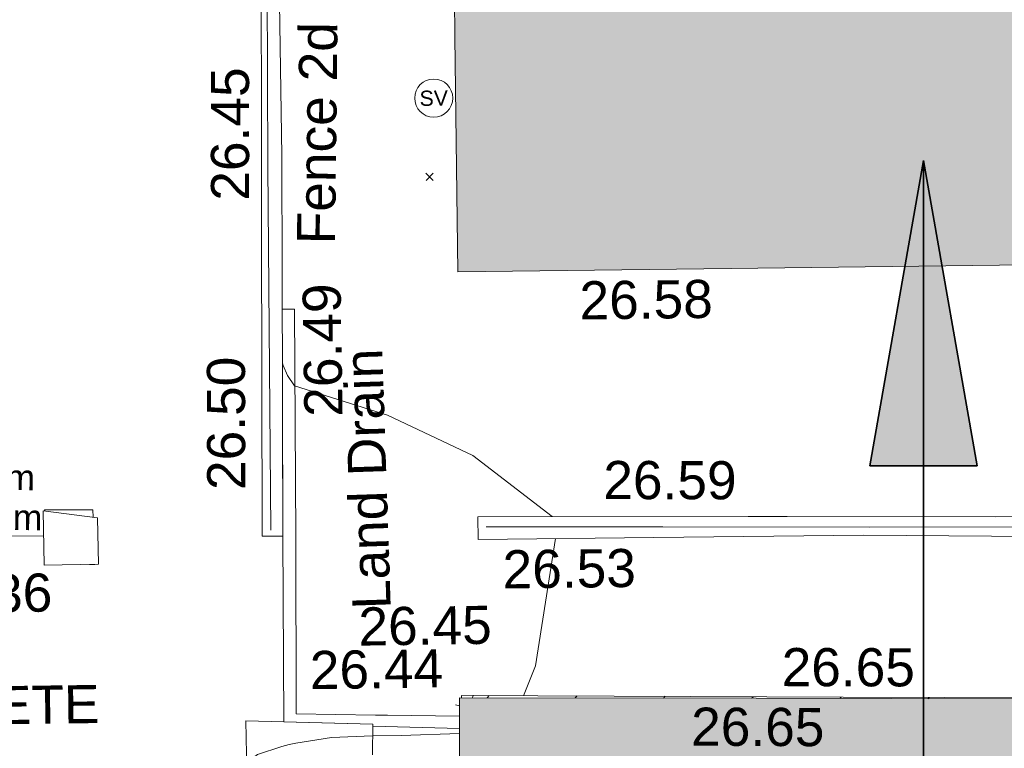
# Model space of a CAD drawing. Header units: millimetres. Extents: x -287732 to 520720, y -103372 to 287754.
# Tile 221 of 256: x 52826 to 62509, y -20210 to -13047. Entities that reach past the tile are written whole.
import ezdxf

# ---------------------------------------------------------------- set-up
doc = ezdxf.new("R2010")
doc.units = ezdxf.units.MM
for name, pattern in [('IMPORT-UG_DRAINAGE_UNIDENTIFIED_QLB2 _2_', [2700, 1500, -300.0000000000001, 0, -250, 150, -300.0000000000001, 0, -200]), ('IMPORT-UG_ELEC_STREET LIGHTING_QLB2 _2_', [2700, 1500, -300.0000000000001, 0, -250, 150, -300.0000000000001, 0, -200]), ('IMPORT-UG_UNIDENTIFIED_QLA _2_', [2350, 1500, -300.0000000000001, 0, -50, 150, -300.0000000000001, 0, -50])]:
    doc.linetypes.add(name, pattern=pattern)
for name, color, linetype, lineweight, true_color in [('00_TOPO_EAVE', 7, 'Continuous', 9, 0x666666), ('00_TOPO_SERV_STOP_VALVE', 7, 'Continuous', 9, 0x666666), ('00_UAV_BUILDING_HATCH', 7, 'Continuous', 9, 0x999999), ('00_UAV_BUILDING_OUTLINE', 5, 'Continuous', 9, 0x0000ff), ('00_UAV_FENCE_2D', 7, 'Continuous', 9, 0x264c2f), ('00_UAV_FOOTPATH', 7, 'Continuous', 9, 0xa50000), ('00_UAV_LAND_DRAIN', 7, 'Continuous', 9, 0xff7f7f), ('00_UAV_SERV_IC', 5, 'Continuous', 9, 0x0000ff), ('00_UAV_WALL', 7, 'Continuous', 9, 0x7c00a5), ('01_DTM_CONTOUR_MNR', 7, 'Continuous', 9, 0xa5a552), ('12333-PUM-2D-U-0001-C01 - Rev2_REVIT IMPORT_dwg', 7, 'Continuous', 9, 0x767676), ('A_RHA_Line', 7, 'Continuous', 9, 0x00a600), ('PUM-UNIDENTIFIED UTILITIES-QLA', 7, 'IMPORT-UG_UNIDENTIFIED_QLA _2_', 9, 0x52a500), ('PUM-UNIDENTIFIED-QLB2', 150, 'IMPORT-UG_DRAINAGE_UNIDENTIFIED_QLB2 _2_', 9, 0x007fff)]:
    doc.layers.add(name, color=color, linetype=linetype, lineweight=lineweight, true_color=true_color)
for name, color, linetype, lineweight in [('00_UAV_SURVEY_TEXT', 7, 'Continuous', 9), ('A_RHA_Detail', 7, 'Continuous', 9), ('A_RHA_Text', 7, 'Continuous', 9), ('GEN-TEXT', 7, 'Continuous', 9)]:
    doc.layers.add(name, color=color, linetype=linetype, lineweight=lineweight)
doc.styles.add('Arial_1', font='arial.ttf', dxfattribs={"height": 250})
doc.styles.add('Swis721 Lt BT', font='swissl.ttf', dxfattribs={"height": 399.9999999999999})
doc.styles.add('Swis721 Lt BT_2', font='swissl.ttf', dxfattribs={"height": 375})

# ---------------------------------------------------------------- blocks, each defined once
blk = doc.blocks.new('12333-PUM-2D-U-0001-C01 - Rev2_REVIT IMPORT_dwg_MSL_Sluice_Valve_SYM-2077246-Site Location Plan Proposed')
at = {"layer": '00_TOPO_SERV_STOP_VALVE', "color": 254, "true_color": 0xcccccc}
blk.add_circle((0, 0), 500.0000000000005, dxfattribs=at)
at = {"layer": '00_TOPO_SERV_STOP_VALVE', "insert": (0, 198.9876086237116), "char_height": 399.9999999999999, "width": 785.1100955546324, "attachment_point": 2, "line_spacing_factor": 1.005061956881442, "style": 'Swis721 Lt BT'}
blk.add_mtext('SV', dxfattribs=at)
blk = doc.blocks.new('12333-PUM-2D-U-0001-C01 - Rev2_REVIT IMPORT_dwg_MSL_Eaves_SYM_1-V109-Site Location Plan Proposed')
at = {"layer": '00_TOPO_EAVE', "color": 254, "true_color": 0xcccccc}
for p, q in [((94.72053895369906, 290.9478593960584), (116.0873754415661, 356.5791934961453)), ((-246.4731074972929, 80.24140692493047), (-356.5791934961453, 116.0873754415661))]:
    blk.add_line(p, q, dxfattribs=at)
blk = doc.blocks.new('12333-PUM-2D-U-0001-C01 - Rev2_REVIT IMPORT_dwg_MGS62954_T2_Galway_ITM_3d_Rev1-2077680-Site Location Plan Proposed')
at = {"layer": '00_UAV_BUILDING_HATCH', "true_color": 0xcccccc}
h = blk.add_hatch(dxfattribs=at)
h.set_pattern_fill('FP_1', color=254, style=0, pattern_type=2)
h.set_pattern_definition([(45, (0, 0), (-441.9417382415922, 441.9417382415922), [])])
h.paths.add_polyline_path([(533971675.2825558, 725522593.5417731), (533971674.2385213, 725522613.4642802), (533958527.84701, 725522878.4017948), (533958667.9126847, 725530330.2946429), (533958477.7048926, 725522832.8325349), (533971673.8912131, 725522593.5670003)])
h.paths.add_polyline_path([(533967520.112688, 725534544.5790929), (533967522.6341133, 725534550.2937528), (533958779.7048925, 725534736.8325347), (533958779.331897, 725534715.4636313), (533966666.4611339, 725534561.2682028)])
at = {"layer": '00_UAV_BUILDING_OUTLINE', "color": 254, "true_color": 0xcccccc, "flags": 128}
blk.add_lwpolyline([(533967522.6341133, 725534550.2937528), (533962529.6941978, 725534656.8229157), (533958779.7048925, 725534736.8325347), (533958779.1628553, 725534715.466936)], dxfattribs=at)
at = {"layer": '00_UAV_FENCE_2D', "color": 254, "true_color": 0xcccccc, "flags": 128}
for points in [[(533958852.487515, 725546473.040836), (533957024.0902098, 725546486.8644044), (533957012.0902098, 725543512.8644041), (533956964.0902098, 725539970.8644042), (533956932.0902098, 725536393.8644043)], [(533959051.0902098, 725536389.8644042), (533960788.09021, 725536359.8644042), (533962821.0902098, 725536322.8644042), (533964635.0902098, 725536292.8644042), (533966052.0902098, 725536251.8644042)]]:
    blk.add_lwpolyline(points, dxfattribs=at)
at = {"layer": '00_UAV_FOOTPATH', "color": 254, "true_color": 0xcccccc, "flags": 128}
blk.add_lwpolyline([(533954543.5362046, 725518295.8525176), (533954594.5362048, 725520886.8525176), (533954969.5556239, 725520890.8114558), (533956678.5362046, 725520908.8525175), (533956635.5362048, 725523490.8525175), (533956638.2012002, 725524198.186704), (533956647.5362047, 725526675.8525176), (533956657.7498484, 725529198.0418938), (533956662.0902098, 725530269.8644043), (533956655.3128027, 725534197.9389223), (533956654.748715, 725534524.8749026), (533957901.8410175, 725534469.5161713), (533957893.0902098, 725534168.8644043)], dxfattribs=at)
at = {"layer": '00_UAV_LAND_DRAIN', "color": 254, "true_color": 0xcccccc, "flags": 128}
for points in [[(533958753.3969104, 725534414.4791793), (533957901.3329676, 725534452.0610814), (533957901.8410175, 725534469.5161715), (533957147.7407018, 725534502.9908681), (533957027.6222723, 725534508.3229545), (533957049.0902099, 725536332.8644043), (533957065.6959189, 725537462.9583626), (533957074.7580353, 725538079.6765829), (533957081.8730002, 725538563.8822901)], [(533957081.8730002, 725538563.8822901), (533957202.0902099, 725538564.8644043), (533957176.09021, 725536323.8644043), (533957149.0494626, 725534587.0518692), (533957931.09021, 725534559.8644044), (533958047.853135, 725534556.2065388), (533958755.7341707, 725534534.0305458)]]:
    blk.add_lwpolyline(points, dxfattribs=at)
at = {"layer": '00_UAV_SERV_IC', "color": 254, "true_color": 0xcccccc}
for p, q in [((533954697.9000001, 725536090.2000002), (533954697.9000001, 725536623.6000001)), ((533954697.9000001, 725536623.6000001), (533955231.3000001, 725536547.4000002)), ((533955231.3000001, 725536547.4000002), (533955231.3000001, 725536090.2000002)), ((533954697.9000001, 725536090.2000002), (533955231.3000001, 725536090.2000002))]:
    blk.add_line(p, q, dxfattribs=at)
at = {"layer": '00_UAV_WALL', "color": 254, "true_color": 0xcccccc, "flags": 128}
for points in [[(533958851.8601918, 725546349.3616493), (533957163.09021, 725546383.8644043), (533957111.0902098, 725543524.8644042), (533957110.1779188, 725543075.3655095), (533957104.0902098, 725540075.8644043), (533957069.8117431, 725537743.0589273), (533957049.0902098, 725536332.8644042), (533956846.3195018, 725536336.7821875), (533956891.2949068, 725539385.1801562), (533956893.0902098, 725539506.8644043), (533956946.0902098, 725542640.8644042), (533956954.1776496, 725544384.0876042), (533956957.4016575, 725545079.0127801), (533956957.2708976, 725545150.1752819), (533956969.0902098, 725546579.8644043), (533958852.8920211, 725546552.7907574)], [(533965689.0902098, 725536169.8644042), (533962762.0902098, 725536244.8644042), (533960698.2334782, 725536257.4966419), (533958968.3194535, 725536268.084918), (533958969.0902098, 725536491.8644043), (533961629.0902099, 725536447.8644042), (533962010.7943143, 725536440.484687), (533964060.09021, 725536400.8644043), (533965870.0902098, 725536375.8644042)]]:
    blk.add_lwpolyline(points, dxfattribs=at)
at = {"layer": '01_DTM_CONTOUR_MNR', "color": 254, "true_color": 0xcccccc, "flags": 128}
for points in [[(533959700.2887524, 725536479.769391), (533958929.8280219, 725537095.0904206), (533958100.4403359, 725537506.9426583), (533957190.0000002, 725537810.0000001), (533957123.6360545, 725537913.8435374), (533957080.0000001, 725538010.0000001), (533957074.1630448, 725538039.1847773)], [(533959387.3811416, 725534723.867179), (533959512.0920171, 725535015.9140767), (533959730.598897, 725536263.4192381)], [(533956847.5215587, 725520627.2245289), (533956999.5119048, 725520840.3003664), (533957106.3580046, 725521032.7278092), (533957115, 725521071.724138), (533957105.1681912, 725521312.816565), (533957074.8446395, 725521743.9854128), (533957016.4565157, 725523487.8532226), (533956972.373592, 725524986.3194067), (533956916.2042395, 725526656.2158893), (533956909.9035822, 725526843.532373), (533956857.19301, 725528891.385351), (533956810.8275862, 725530482.6551725), (533956752.6324486, 725531972.5343386), (533956681.5083334, 725534065.6107143), (533956685.1764706, 725534103.1764708), (533956708.9705883, 725534153.6764705), (533956761.7547019, 725534192.014806), (533957003.8933641, 725534266.3380643), (533957076.0350714, 725534284.4281503), (533957141.4958211, 725534295.899705), (533957492.2927958, 725534347.3559155), (533957896.6891675, 725534357.2966894), (533958176.7287375, 725534353.4667196), (533958752.4040335, 725534363.6933224)]]:
    blk.add_lwpolyline(points, dxfattribs=at)
at = {"xscale": 0.375, "yscale": 0.375, "zscale": 0.375}
for name, p in [('12333-PUM-2D-U-0001-C01 - Rev2_REVIT IMPORT_dwg_MSL_Sluice_Valve_SYM-2077246-Site Location Plan Proposed', (533958608.0902098, 725540613.8644043)), ('12333-PUM-2D-U-0001-C01 - Rev2_REVIT IMPORT_dwg_MSL_Eaves_SYM_1-V109-Site Location Plan Proposed', (533958850.1232541, 725534604.2797652))]:
    blk.add_blockref(name, p, dxfattribs=at)
at = {"layer": '00_UAV_BUILDING_OUTLINE', "color": 251, "true_color": 0x666666, "char_height": 375, "width": 1495.902363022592, "attachment_point": 1, "line_spacing_factor": 1.005061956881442, "style": 'Swis721 Lt BT_2'}
for s, insert, rotation in [('26.58', (533960007.5121885, 725538787.4059509), 359.7093879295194), ('26.65', (533961935.2474924, 725535149.0889008), 358.87999528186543), ('26.65', (533961035.337532, 725534579.2777565), 358.77772502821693)]:
    blk.add_mtext(s, dxfattribs=dict(at, insert=insert, rotation=rotation))
at = {"layer": '00_UAV_FENCE_2D', "color": 251, "true_color": 0x666666, "insert": (533957237.6451984, 725539202.8480339), "char_height": 375, "width": 2545.408465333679, "attachment_point": 1, "rotation": 88.36599986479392, "line_spacing_factor": 1.005061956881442, "style": 'Swis721 Lt BT_2'}
blk.add_mtext('Fence 2d', dxfattribs=at)
at = {"layer": '00_UAV_LAND_DRAIN', "color": 251, "true_color": 0x666666, "char_height": 375, "attachment_point": 1, "line_spacing_factor": 1.005061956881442, "style": 'Swis721 Lt BT_2'}
for s, insert, width, rotation in [('26.49', (533957281.7637364, 725537500.8406769), 1495.902363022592, 89.8630010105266), ('Land Drain', (533957722.7908962, 725535596.6428322), 2963.311347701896, 90.88811237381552), ('26.45', (533957777.6304752, 725535619.7352972), 1495.902363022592, 359.8097756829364), ('26.44', (533957291.9076727, 725535200.1225739), 1495.902363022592, 359.8097756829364)]:
    blk.add_mtext(s, dxfattribs=dict(at, insert=insert, width=width, rotation=rotation))
at = {"layer": '00_UAV_SERV_IC', "color": 251, "true_color": 0x666666, "insert": (533953461.1811601, 725536008.562152), "char_height": 375, "width": 1495.902363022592, "attachment_point": 1, "line_spacing_factor": 1.005061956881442, "style": 'Swis721 Lt BT_2'}
blk.add_mtext('26.36', dxfattribs=at)
at = {"layer": '00_UAV_SURVEY_TEXT', "color": 251, "true_color": 0x666666, "insert": (533952278.6740358, 725534917.7225889), "char_height": 375, "width": 3286.236302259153, "attachment_point": 1, "rotation": 359.7286344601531, "line_spacing_factor": 1.005061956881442, "style": 'Swis721 Lt BT_2'}
blk.add_mtext('CONCRETE', dxfattribs=at)
at = {"layer": '00_UAV_WALL', "color": 251, "true_color": 0x666666, "char_height": 375, "width": 1495.902363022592, "attachment_point": 1, "line_spacing_factor": 1.005061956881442, "style": 'Swis721 Lt BT_2'}
for s, insert, rotation in [('26.45', (533956400.2955162, 725539643.3893026), 89.04618789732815), ('26.50', (533956313.1672029, 725536799.9782702), 89.15815092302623), ('26.59', (533960213.5514199, 725537018.485851), 358.89240387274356), ('26.53', (533959205.2292914, 725536157.2290231), 359.64931438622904)]:
    blk.add_mtext(s, dxfattribs=dict(at, insert=insert, rotation=rotation))
blk = doc.blocks.new('12333-PUM-2D-U-0001-C01 - Rev2_REVIT IMPORT_dwg-1620468-Site Location Plan Proposed')
at = {"layer": 'GEN-TEXT', "color": 253, "true_color": 0xaaaaaa}
for p, q in [((317438.9948138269, -76048.71151770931), (317509.7054919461, -75978.0008395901)), ((317509.7054919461, -76048.71151770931), (317438.9948138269, -75978.0008395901))]:
    blk.add_line(p, q, dxfattribs=at)
at = {"layer": 'PUM-UNIDENTIFIED UTILITIES-QLA', "color": 9, "true_color": 0xc5e1aa}
blk.add_line((314114.3501529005, -79765.35617862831), (314062.5319703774, -79764.15617861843), dxfattribs=at)
at = {"layer": 'PUM-UNIDENTIFIED UTILITIES-QLA', "color": 9, "true_color": 0xc5e1aa, "flags": 128}
blk.add_lwpolyline([(313631.5490289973, -79232.65601807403), (313631.3501528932, -79219.35617865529), (314106.3501529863, -79230.35617859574), (314107.4010494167, -79300.63487813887)], dxfattribs=at)
at = {"layer": 'PUM-UNIDENTIFIED-QLB2', "color": 141, "true_color": 0xaad4ff}
blk.add_line((313618.2501528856, -79480.55961955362), (313279.3501529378, -79470.35617870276), dxfattribs=at)
blk.add_blockref('12333-PUM-2D-U-0001-C01 - Rev2_REVIT IMPORT_dwg_MGS62954_T2_Galway_ITM_3d_Rev1-2077680-Site Location Plan Proposed', (-533641079.6498471, -725615854.3561786))
at = {"layer": 'PUM-UNIDENTIFIED-QLB2', "insert": (312770.5324118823, -78753.8933142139), "char_height": 250, "width": 2038.461589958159, "attachment_point": 2, "rotation": 358.27548672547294, "line_spacing_factor": 0.9417779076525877, "style": 'Arial_1'}
blk.add_mtext('DP 0.15m\\Px2x100mm', dxfattribs=at)

msp = doc.modelspace()

# ---------------------------------------------------------------- hatches: boundary and pattern name
at = {"layer": 'A_RHA_Detail', "true_color": 0xc0c0c0}
h = msp.add_hatch(color=9, dxfattribs=at)
h.paths.add_polyline_path([(-80880.60083809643, -68502.79057078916), (-80400.865924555, -68483.41509113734), (-80400.865924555, -62984.64684185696), (-24474.85765177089, -63009.32043784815), (-24456.14471271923, -50840.30023858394), (-36622.55041039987, -50831.65104353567), (-36622.55041039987, -44228.57792613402), (-50959.0526582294, -44218.38599194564), (-50959.0526582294, -42573.78171514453), (-54563.9325804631, -42571.21897729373), (-54565.69773352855, -45054.17447474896), (-92408.82109321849, -45027.27149621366), (-92411.78875845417, -49201.74309222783), (-100061.9988811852, -49201.74309222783), (-100052.2214449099, -64852.82557838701), (-86120.90825229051, -64852.82557838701), (-86092.1662649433, -62957.90041523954), (-84861.10047608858, -62957.90041523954), (-84854.79052929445, -68240.109737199), (-80870.60226892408, -68240.10973722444)])
h.paths.add_polyline_path([(-137238.9269902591, -68461.9384092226), (-132719.7426408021, -68433.0633692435), (-132847.0731201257, -62850.04282283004), (-130454.6837966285, -62916.63108078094), (-130498.2830220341, -61355.85393642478), (-117581.136331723, -61423.42893438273), (-117492.3908565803, -49183.91309190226), (-125136.5200282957, -49178.47881952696), (-125133.572703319, -45032.61887136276), (-163007.1824077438, -45005.6942194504), (-163007.1824076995, -44090.2963411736), (-163123.8521269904, -44090.21339942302), (-163122.6389897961, -42383.75184302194), (-166563.8543419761, -42383.75184298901), (-166565.034908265, -44044.39824208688), (-193158.4656786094, -44025.49275805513), (-193195.152889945, -62863.65652504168), (-137269.7106414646, -62916.63108078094), (-137254.3708868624, -65679.90523788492)])
h.paths.add_polyline_path([(120310.9497607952, -32334.28230164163), (120312.4652266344, -31610.73011961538), (133451.2244789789, -31638.24899384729), (133469.2230092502, -19717.98315780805), (121295.7536929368, -19692.48606430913), (121319.8434528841, -8190.941560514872), (112277.0825930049, -8172.001674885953), (112263.1770823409, -14811.1234547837), (78285.85310969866, -14739.95861438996), (78292.82277619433, -8167.077575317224), (75241.99098605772, -8160.673431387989), (69355.76844233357, -8152.931592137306), (69353.6659720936, -9156.74635762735), (68372.60878945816, -9154.691552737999), (68372.60878945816, -13705.52853215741), (69333.7233474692, -13707.54156770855), (69325.07112547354, -16249.53369228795), (66623.4489111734, -16249.53369228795), (66619.79243935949, -17995.29925530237), (65989.07757494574, -17995.2992552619), (65985.44262772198, -19730.78799483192), (57152.23993377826, -19712.28702421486), (57127.42535098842, -31559.89463417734), (70277.87165424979, -31587.43801817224), (70277.87165431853, -32271.7414715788), (78263.96947909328, -32285.12944888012), (78266.62661740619, -31019.79372153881), (112335.8856506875, -31091.15111860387), (112335.8856506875, -32317.57330553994), (119781.4233959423, -32333.17321913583)])
h.paths.add_polyline_path([(7503.717409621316, -1791.439263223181), (15482.43097392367, -674.0213231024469), (15484.0826588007, 148.1327206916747), (56188.28042539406, 205.5276654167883), (56155.84326007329, 14338.3166313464), (18016.62665935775, 14236.48149539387), (17967.9025208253, 34313.18372071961), (21727.10644863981, 34324.0692624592), (21708.90974962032, 40608.10218321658), (18009.66447159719, 40608.10218321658), (17995.54603706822, 45483.75063442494), (9770.084204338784, 45420.6329473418), (3966.213879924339, 45446.76585222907), (3984.771235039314, 14176.56786832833), (1023.062455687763, 14176.56786837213), (-276.5134647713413, 14190.52623461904), (-231.6790044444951, 5968.135265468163), (-226.4491536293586, 193.7444677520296), (553.0869992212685, 183.4716499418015), (7477.609307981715, 143.2867586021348), (7488.638446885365, -674.0213231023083)])
h.paths.add_polyline_path([(77755.59663317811, 53.47451145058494), (77729.51881611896, 1699.844979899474), (94464.47132486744, 1659.976083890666), (94606.37913471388, 17991.390236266), (88810.4190114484, 18015.03260816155), (88799.89418497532, 14436.74271609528), (69413.88950349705, 14457.8773889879), (69377.35724448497, 99.62816357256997), (75241.99098605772, 67.32134432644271)])
h.paths.add_polyline_path([(61252.12079701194, 46453.95617366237), (105774.7348988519, 46472.68783506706), (105768.2642198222, 61852.61234306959), (92285.13876309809, 61852.61234306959), (92308.59670399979, 65784.30757140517), (96107.4668000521, 65767.60445243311), (96059.68081117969, 75209.20847378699), (101084.8427276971, 75071.88872764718), (104988.0046543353, 74765.36560406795), (108403.6894220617, 74363.8408943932), (112009.2703903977, 73787.25420861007), (115645.3524815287, 73049.69667206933), (116890.8108051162, 72761.69136252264), (120208.9929833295, 71893.18353872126), (120865.241739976, 71703.68484519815), (124135.6329506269, 70669.67317906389), (127435.6253142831, 69480.50055823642), (127820.4368670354, 69394.93141813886), (128274.3081769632, 69331.69585753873), (128731.8791144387, 69306.66104516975), (129189.9401488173, 69320.00258290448), (129645.2782985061, 69371.62688826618), (130094.6997111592, 69461.17185603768), (130535.0520071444, 69588.00939074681), (130963.246434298, 69751.24981927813), (131376.2795165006, 69949.74812590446), (131771.2541232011, 70182.11198903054), (132162.5575600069, 70460.5404660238), (132496.0921583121, 70741.69081113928), (132820.871367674, 71064.98072578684), (133117.4593294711, 71414.31364272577), (133383.77568926, 71787.23923950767), (133616.5473239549, 72178.5372844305), (133817.1647262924, 72590.54524898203), (133982.6025969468, 73017.89547513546), (134111.7005086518, 73457.59040801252), (134203.5529320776, 73906.54590458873), (134257.5155883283, 74361.61286216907), (134272.5462649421, 74819.5993153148), (134250.5259875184, 75277.29281745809), (134189.6227572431, 75731.48297747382), (134090.9274700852, 76178.98397757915), (133955.1324028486, 76616.65691993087), (133783.1900598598, 77041.43184345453), (133576.3064937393, 77450.32925647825), (133335.932843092, 77840.48103920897), (133063.7551572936, 78209.15055532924), (132761.6825665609, 78553.75185442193), (132431.8338935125, 78871.8678050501), (132076.5227905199, 79161.26705197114), (131698.2415080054, 79419.91966861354), (131299.6434187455, 79646.01139197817), (131093.5942456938, 79746.34209763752), (132146.0467355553, 83110.22226145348), (122787.7632953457, 86282.54285518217), (121604.3555412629, 82800.3591886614), (117095.9864227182, 83870.84033785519), (116841.9598400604, 83526.35449572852), (116120.5435466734, 91221.93611972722), (110237.7341284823, 91274.27491021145), (110194.3680786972, 90435.39030214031), (104988.0046543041, 90486.49901390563), (104973.2761846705, 94309.82427956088), (103746.1314668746, 94309.8242795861), (103839.9937121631, 122852.1474271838), (96365.09202306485, 122931.9599470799), (96350.3400238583, 123952.4168585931), (104555.5505249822, 123902.1925226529), (104607.3234458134, 120248.5396156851), (125502.5015002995, 120134.1933400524), (125662.0200253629, 137657.3796882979), (114479.5865733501, 137699.2256881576), (114382.306264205, 129149.9458158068), (104644.159003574, 129187.9975073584), (104577.9931702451, 126217.3903144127), (101184.4926406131, 126159.1566967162), (101264.6166812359, 135959.2655565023), (89967.23178808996, 135988.8856164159), (89927.63362986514, 125823.6463181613), (93630.53562302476, 125840.7948842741), (93580.65688892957, 122931.9599470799), (88697.38835376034, 122904.7310126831), (88679.3898954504, 95739.09143775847), (86378.25848996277, 95739.09143775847), (86378.18187189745, 96178.1008337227), (83279.50743284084, 96200.92083327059), (83273.62493422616, 95735.74732133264), (70169.67509619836, 95733.22421950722), (70166.26842742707, 96272.07409347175), (66674.99731294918, 96257.14073655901), (66654.74538556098, 95755.71092136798), (65784.77231079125, 95755.71092136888), (65887.65094984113, 117470.630565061), (53473.3427162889, 117487.9046429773), (53434.44066309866, 98570.46349063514), (40649.41626916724, 98570.46349063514), (40610.16711559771, 94406.01479078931), (38853.82372868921, 94410.36303440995), (38848.65589191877, 89463.65332729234), (40612.46601912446, 89518.45976927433), (40665.38257362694, 86257.73741128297), (38372.19584460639, 86305.72309285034), (38369.79374539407, 76901.0507917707), (50937.9512507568, 76944.40198294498), (50922.88567286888, 74598.78180889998), (56484.9061132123, 74588.85093771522), (56484.9061132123, 75194.85181995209), (92465.4037153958, 75233.0258166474), (92645.92783662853, 71766.64845094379), (89810.55521366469, 69362.83965827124), (85313.16173974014, 69360.94750420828), (85313.16173974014, 66907.4050808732), (75210.14498263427, 66903.15451589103), (75210.14498263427, 63815.70944550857), (70819.40014309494, 63815.70999200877), (70819.21601505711, 64253.35708059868), (69456.83415683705, 64253.35708059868), (69455.7195737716, 66901.99623166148), (61303.32856759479, 66898.5668068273), (61304.56054988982, 63970.32021231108), (70500.41048208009, 63970.32021219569), (70500.4088543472, 61852.59006207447), (61245.6438848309, 61848.69637488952), (61252.03558504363, 46656.49344428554)])
h.paths.add_polyline_path([(-17153.16561239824, 48569.32684293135), (-17153.16561224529, 60770.38083685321), (-29362.88357759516, 60774.70428694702), (-29362.88357759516, 67399.20394580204), (-43507.24466814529, 67405.01911303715), (-43488.5313307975, 69093.07334175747), (-45766.41866231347, 69109.32868388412), (-45794.3462003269, 67405.01911303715), (-47272.11273194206, 67404.2124544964), (-47272.44887633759, 66454.91798908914), (-86004.56386332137, 66468.63299519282), (-86006.66970787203, 60521.58362721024), (-92662.87722510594, 60521.58362721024), (-92665.2138765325, 50184.35611932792), (-79752.0168396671, 50179.78309939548), (-79752.016597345, 48591.4932381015), (-17157.7163123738, 48569.32845417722)])
h.paths.add_polyline_path([(-201056.4185878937, 48628.75479108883), (-138377.9751621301, 48634.64535779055), (-138377.9751621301, 50133.28201003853), (-125467.710581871, 50134.49626164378), (-125468.6909603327, 60566.1903686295), (-132186.8595614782, 60565.86652591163), (-132187.4203588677, 66533.0197876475), (-170643.3098734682, 66805.61809689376), (-170643.3098732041, 67738.78475848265), (-200340.0100486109, 67488.93693764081), (-200348.7171487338, 60827.78025104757), (-201057.5650552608, 60827.71357558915), (-201056.6510294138, 51102.04313372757)])
h.paths.add_polyline_path([(-240051.5126725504, 54769.19491160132), (-239444.490259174, 54811.10754483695), (-239186.5396223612, 54841.92927608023), (-238764.8191577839, 54940.98166103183), (-238382.4735933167, 55122.46891388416), (-237990.3402229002, 55354.87497234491), (-237269.2031023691, 55936.21515020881), (-237032.4836384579, 56225.56611516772), (-236793.0039602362, 56569.31473944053), (-236554.5880578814, 57004.26389721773), (-236432.7219585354, 57267.46508908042), (-236300.081527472, 57753.26238983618), (-236250.7285154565, 58017.17885684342), (-236235.6490609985, 58516.21786804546), (-236233.2538429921, 58987.85640053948), (-236213.7029795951, 59823.48083769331), (-236363.8287855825, 59820.86038205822), (-236634.0279869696, 60698.06075827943), (-236391.9547756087, 61432.19726339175), (-236225.4740089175, 61435.10319600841), (-236201.6036569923, 62637.68779596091), (-232563.5271750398, 62639.28734435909), (-232563.5271750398, 63049.03842404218), (-232732.1945866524, 63049.15302218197), (-232860.1521277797, 63457.95890274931), (-232731.606808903, 63914.24862697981), (-232560.8209656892, 63914.24862697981), (-232515.1276847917, 70598.00033009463), (-240628.6947849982, 70598.85496273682), (-240629.7923196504, 72350.98321577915), (-246412.6011212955, 72347.36085933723), (-246412.6011212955, 70616.45923936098), (-254449.5805725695, 70618.60952619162), (-254454.637144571, 70754.06491720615), (-254469.7140363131, 73191.66276250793), (-263883.2532625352, 73267.83063688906), (-263902.4181505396, 68260.74348553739), (-263714.8217520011, 68259.82096572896), (-263552.9672900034, 67819.65434396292), (-263719.0883117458, 67392.2068408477), (-263913.6298699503, 67392.20684284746), (-263956.7001913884, 58633.76423459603), (-260181.1963171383, 58611.22607638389), (-260192.3146983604, 56354.25111579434), (-257184.684388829, 56339.46086021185), (-257213.4419957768, 57092.93866021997), (-257338.5163846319, 57093.27331223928), (-257471.0109294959, 57531.74572308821), (-257338.5163845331, 58062.22513696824), (-257203.4956297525, 58064.06881289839), (-257173.5751889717, 58598.54056692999), (-256478.2273617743, 58575.27357994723), (-256478.2273617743, 58788.51859473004), (-256013.0091299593, 58911.92701534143), (-255397.0786664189, 58780.99767617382), (-255397.0786664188, 58595.982422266), (-243809.885361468, 58585.92793201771), (-243805.3570672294, 58352.04527760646), (-243740.939469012, 57884.52572680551), (-243619.0830608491, 57421.84877545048), (-243424.3877545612, 56943.65915412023), (-243247.1437899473, 56608.24157713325), (-243003.0710579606, 56249.99021479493), (-242732.2093200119, 55932.75703082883), (-242371.7230178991, 55603.12658811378), (-242141.255125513, 55424.88676767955), (-241804.9643037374, 55216.88439822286), (-241529.4640827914, 55077.02869055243), (-241100.6275144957, 54917.18295003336), (-240836.2134980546, 54840.82833176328), (-240453.4486195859, 54788.60784130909), (-240218.9578693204, 54777.28227442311)])
h.paths.add_polyline_path([(40276.69022552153, 59895.36417752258), (40328.62676029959, 69196.9439153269), (36588.99968785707, 69217.8245910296), (36619.46637569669, 74674.25962428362), (32264.36460078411, 74687.02318924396), (32233.48293867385, 69156.26826306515), (11916.69390495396, 69269.70959686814), (11966.66200111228, 78218.75165974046), (29087.509017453, 78123.15526808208), (29143.44567205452, 88141.1370047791), (15719.348796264, 88216.09212953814), (15732.60379610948, 90589.9978889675), (4594.294101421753, 90652.19003489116), (4525.129359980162, 78265.12250449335), (10096.76365553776, 78234.01258731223), (10077.43887221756, 74773.03821910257), (4547.641142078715, 74803.91453678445), (4465.579974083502, 60107.1600234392), (19125.89094760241, 60025.30234268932), (19139.86249374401, 62527.53804644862), (31738.59196305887, 62457.19146404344), (31724.55430858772, 59943.11609815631), (38369.79364225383, 59906.01157293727)])
h.paths.add_polyline_path([(-246083.0241259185, 72334.29150213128), (-246083.0594797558, 72334.30275087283), (-246208.2905500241, 72334.29150213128)])
h.paths.add_polyline_path([(-114575.3004830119, 112178.0758695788), (-114575.3246435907, 112178.0758695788), (-114707.2752166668, 115801.5811617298)])
h.paths.add_polyline_path([(-154699.9178765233, 101760.4080976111), (-114382.050333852, 101776.0542914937), (-114382.050333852, 106926.9360164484), (-113755.641395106, 106927.1792101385), (-113757.5507412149, 111847.2721531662), (-114431.6837526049, 111847.2721531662), (-114431.8097758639, 112178.0758695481), (-114575.3004830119, 112178.0758695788), (-114578.9984943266, 121707.2390833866), (-123056.9849702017, 121707.2390833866), (-123068.8201032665, 156452.7036899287), (-119381.2340625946, 156454.1348067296), (-119381.2340625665, 160165.8597952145), (-115501.031452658, 160167.3662801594), (-115503.3750945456, 166206.5793118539), (-132411.7987151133, 166599.6604729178), (-132411.8243278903, 166665.6603411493), (-135275.0124468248, 166664.5490317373), (-135275.0124468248, 166628.1883101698), (-135911.3205076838, 166628.1944502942), (-135911.3479256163, 166352.1604668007), (-152521.1633846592, 166345.7146753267), (-152518.3680955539, 159142.6836790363), (-150699.3133726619, 159117.9265656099), (-150758.5477087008, 122560.691203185), (-151059.2005266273, 122560.691203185), (-151061.0981347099, 121302.4374932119), (-154138.3148337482, 121372.6012653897), (-154138.3148337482, 121865.1834517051), (-154704.3888425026, 121867.2611370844), (-154688.5451973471, 119352.3937021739), (-154745.5933227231, 119352.3715636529), (-154745.5763474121, 118722.1532660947), (-160794.1544526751, 118748.7442832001), (-160794.1544526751, 119410.5425977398), (-163852.1622693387, 119422.408321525), (-163855.0715294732, 118762.2003111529), (-167568.6765459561, 118778.5256058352), (-166634.6619849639, 124395.1277019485), (-166930.050559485, 124500.0918161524), (-167568.6765459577, 124707.6250903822), (-168028.2173235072, 124841.3808647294), (-168630.5006276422, 124991.3056740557), (-169238.2056069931, 125117.4693074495), (-169850.3952285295, 125219.6772876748), (-170466.1255403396, 125297.7720169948), (-171089.11025998, 125351.8553033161), (-171704.4065937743, 125381.1774255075), (-172325.0479971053, 125386.3595015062), (-172782.2248668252, 125374.5832362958), (-173401.7764235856, 125337.4554476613), (-174109.844898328, 125263.4341236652), (-174634.1213722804, 125190.4100126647), (-175245.0145766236, 125080.719099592), (-176047.1958093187, 124895.7675260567), (-176665.4852587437, 124724.7228134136), (-177045.3001228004, 124609.1129151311), (-177631.5127792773, 124405.2077276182), (-176665.4852586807, 118818.5158794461), (-177558.9402083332, 118822.4435768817), (-177662.2853368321, 125263.4341236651), (-176365.3912351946, 126542.9270807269), (-159462.2970490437, 126319.910391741), (-157057.7396790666, 128609.0850976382), (-157060.6673204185, 136153.1661957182), (-158638.8016610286, 137740.2441626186), (-159352.3735831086, 137740.2441626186), (-161634.4140634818, 140201.1078539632), (-168727.9404945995, 140256.8191146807), (-171035.0401161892, 137942.8847305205), (-174184.1459014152, 137942.8847305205), (-176460.1167434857, 140292.2858551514), (-177341.6856934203, 140292.2858551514), (-177341.7113613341, 140358.4281613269), (-183428.5803825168, 140356.0660244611), (-185921.6385985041, 137917.4639994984), (-185921.6385985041, 131757.3091155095), (-186906.8767412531, 131756.9267733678), (-187725.3914540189, 130809.9989183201), (-187724.058890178, 127376.1828148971), (-186481.0281350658, 126304.5577463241), (-186479.4846754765, 122327.2959175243), (-185176.2828158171, 121059.4673825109), (-180304.1129154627, 121059.4673824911), (-180304.1136492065, 118802.0484409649), (-193555.3706955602, 118802.0484409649), (-193555.368699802, 133117.8341649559), (-192593.6442938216, 133118.2073819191), (-192593.6442938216, 134200.8158367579), (-192224.6284783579, 134200.9592041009), (-192225.5653014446, 136615.0101267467), (-192595.0012460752, 136615.0101267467), (-192595.4357332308, 137734.4745165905), (-193589.2709668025, 137734.4746851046), (-193589.2685988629, 147474.570583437), (-193163.2062206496, 147492.8644732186), (-192765.7252967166, 147531.087133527), (-192359.9383250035, 147589.5931622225), (-192199.8207947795, 147616.5827294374), (-191882.7548926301, 147682.9245600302), (-191568.5380070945, 147761.6632019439), (-191257.654638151, 147852.677242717), (-190828.6072909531, 148002.2045655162), (-190647.7999969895, 148070.9514233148), (-190349.7690789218, 148197.8750094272), (-190056.9509284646, 148336.4013817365), (-189769.797051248, 148486.3169427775), (-189405.3590254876, 148698.0567944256), (-189132.906026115, 148873.2749095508), (-188867.542109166, 149059.0543929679), (-188609.6764469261, 149255.1087866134), (-188354.9814055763, 149465.3525772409), (-188079.6339208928, 149713.879248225), (-187884.9836199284, 149901.8220103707), (-187545.928247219, 150265.8040604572), (-187446.29984479, 150378.3960832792), (-187241.3270201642, 150629.2310214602), (-187046.3599558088, 150887.9197697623), (-186861.6992771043, 151154.0634500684), (-186546.1373636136, 151669.829875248), (-186524.4196769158, 151707.0632450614), (-163675.2898318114, 151669.829875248), (-163687.5843045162, 148134.07679455), (-157303.6541541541, 148136.492106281), (-157303.6541541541, 155759.91501608), (-157557.4317586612, 155765.0384228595), (-157555.9168973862, 166678.0466575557), (-187009.2021991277, 166699.7464767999), (-187013.0952111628, 162054.4009359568), (-188707.17754695, 162044.5925187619), (-188705.9961892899, 155021.5333641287), (-188737.9999316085, 154650.5326604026), (-188799.0133969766, 154283.1866125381), (-188857.2045401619, 154035.4341107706), (-188966.1106131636, 153679.3368924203), (-189102.6200311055, 153332.8820747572), (-189265.8911675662, 152998.2056672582), (-189454.9174011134, 152677.371060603), (-189645.2484685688, 152421.3220123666), (-189916.9563410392, 152104.2450531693), (-190212.7041973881, 151809.4634871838), (-190530.6686598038, 151538.7947471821), (-190868.8893671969, 151293.9075915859), (-191225.281078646, 151076.3118324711), (-191597.6465194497, 150887.3490191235), (-192092.8415776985, 150682.5621956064), (-192519.2468154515, 150561.8451365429), (-192903.8930791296, 150482.240889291), (-193187.215491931, 150440.8868273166), (-193594.1866364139, 150407.1257787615), (-193594.5952989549, 151459.9895227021), (-205369.2399268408, 151455.4201247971), (-205354.4523517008, 113350.0822379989), (-207187.1580384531, 113349.3710182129), (-207184.3024929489, 105991.0636522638), (-205312.8748221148, 105991.1901500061), (-205311.2362476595, 101769.6553082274), (-175488.6451201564, 101781.2285901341), (-175488.6451201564, 110889.6985621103), (-154703.4627663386, 110897.5679794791), (-154700.2792295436, 102691.5597281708)])
h.paths.add_polyline_path([(193735.9435693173, 113047.8274774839), (208865.0938716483, 114991.0266430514), (208976.1154123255, 114126.6471160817), (216447.8967332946, 115086.3281915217), (216038.7305308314, 118271.9702413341), (232648.5073383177, 120405.3421626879), (233425.993615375, 114352.0734369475), (240632.2017567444, 115277.6440988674), (239854.8412683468, 121329.9334727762), (256406.8682407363, 123455.8879629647), (257091.7572256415, 118089.1198988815), (264572.2871227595, 119040.8180953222), (261877.8350555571, 138524.7609215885), (259178.7147038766, 138221.6086035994), (259197.3483655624, 137439.0084132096), (254686.1480587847, 136897.0007612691), (255412.6810205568, 131314.8303176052), (240852.7447969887, 129522.4514056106), (239771.0426543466, 137918.8519126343), (240649.5822431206, 138010.1984551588), (240062.3063116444, 142776.6750342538), (239165.7694642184, 142685.0143484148), (237630.9646614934, 151018.3171732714), (266172.8791088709, 154560.7889781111), (271297.1876944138, 142612.4006970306), (276531.7397502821, 144861.098714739), (274941.5029779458, 148527.9037281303), (302074.5307653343, 160134.9084326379), (300215.9323773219, 164320.1841173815), (301528.1613272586, 164907.0997989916), (300405.1237791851, 167477.8916353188), (299016.6944531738, 166945.7181824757), (295626.7488506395, 174518.754428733), (294333.0289184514, 177537.1551681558), (287288.8475947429, 174518.754428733), (289427.6893504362, 169661.0163463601), (272956.7816584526, 162557.1203578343), (271943.2187787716, 164897.4305293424), (267016.3118217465, 162764.0369715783), (268502.3094164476, 159357.0430143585), (265200.4029574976, 157946.4096681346), (226856.416695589, 153146.7821792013), (227510.3041274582, 148852.0205334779), (228280.9873165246, 141179.0007483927), (227302.3544112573, 141050.281300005), (227895.3788235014, 136433.1758633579), (228748.5501749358, 136523.8855003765), (229602.3077302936, 128023.7667641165), (217691.2359889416, 126493.8999679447), (217642.3600127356, 126874.433267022), (215138.5007311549, 126552.8357430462), (215194.9980427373, 126112.965074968), (215015.6132226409, 126089.924757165), (214840.9672575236, 127449.66446064), (192258.7012018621, 124549.1816390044), (193486.3576426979, 114991.0266430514)])
h.paths.add_polyline_path([(-78076.24187439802, 117605.5188722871), (-78076.23951902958, 117610.0871211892), (-78070.318122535, 129485.7330792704), (-74723.15926543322, 129478.385255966), (-74723.15926543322, 125435.7860624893), (-48015.64546086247, 125380.0246061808), (-47996.55031653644, 135872.5822179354), (-61198.15919578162, 135901.5630078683), (-74714.72264144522, 135923.5088764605), (-74723.6287602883, 131865.2975510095), (-78070.318122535, 131872.642169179), (-78062.97909487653, 149549.7689430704), (-58292.26570492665, 149541.5607197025), (-58292.26570491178, 148946.2407608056), (-37707.70924046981, 148937.6946533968), (-37703.30827430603, 159740.0672041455), (-44148.26955755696, 159742.7429641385), (-44148.26955755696, 162961.3319174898), (-49829.95437583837, 162961.3319174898), (-49830.92144130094, 160632.0129326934), (-78494.09026625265, 160643.9130440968), (-78494.09026625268, 161615.1537738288), (-78739.225852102, 161615.2555472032), (-78691.7919454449, 168187.9195488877), (-90844.57645036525, 168126.8149079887), (-90962.52567694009, 152686.7636277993), (-89064.97866809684, 152685.9758215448), (-89079.54115380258, 117610.0871211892), (-78374.80218507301, 117605.6428258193)])
h.paths.add_polyline_path([(69254.82576126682, 129235.9722870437), (69259.97086178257, 136167.789247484), (86068.0992678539, 136131.0235193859), (86008.66431381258, 164703.3084147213), (58789.63167882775, 164723.511581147), (58789.63167882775, 170119.2062865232), (54460.1632489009, 170122.4198087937), (54457.21717773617, 166153.279245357), (47042.2151650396, 166158.7829869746), (47041.10931533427, 164668.9097040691), (39173.27935198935, 164674.7495545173), (39172.83712618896, 164078.9539098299), (17014.87910992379, 164095.4005254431), (17002.38841206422, 147267.1142245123), (12659.63471563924, 147267.1142245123), (12653.60087534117, 139137.9291796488), (17031.41608901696, 139134.6797717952), (17024.5879174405, 129935.3194463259), (39191.34773726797, 129918.8662983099), (39191.34773726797, 129258.2867272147), (69014.0340609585, 129236.1510132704)])
h.paths.add_polyline_path([(39265.62356917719, 139467.8223435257), (33050.91021530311, 139484.1586867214), (33087.56357182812, 153427.9220784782), (39277.60130889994, 153411.6505991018), (39277.60130890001, 152830.3127277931), (43058.29603858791, 152820.3745823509), (43024.83899408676, 140092.5601633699), (39267.2657899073, 140092.5601633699)])
h.paths.add_polyline_path([(1979.548949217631, 189123.2414339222), (18699.10403225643, 189180.0465563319), (18678.46874730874, 195253.6675675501), (24349.02704561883, 195272.9334348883), (24334.96888372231, 199550.7690688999), (28829.78348974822, 199566.0403168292), (28798.3577216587, 208815.6446464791), (24334.949615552, 208806.151404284), (24333.90624841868, 209113.2475694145), (16811.59093053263, 209087.6903002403), (16806.58456499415, 208843.5909093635), (6772.293057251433, 208809.4991440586), (6797.166076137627, 201488.5780549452), (-8471.058649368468, 201436.7038490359), (-8471.058649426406, 200429.0172028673), (-11856.09020770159, 200417.5164702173), (-11823.72827009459, 190892.3684138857), (-7614.729360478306, 190906.6685966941), (-7614.729360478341, 190170.8290169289), (-4608.619189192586, 190169.2993656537), (-4608.238782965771, 190916.8832264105), (1973.379031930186, 190939.2444180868), (1977.122761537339, 189837.3456693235)])
h.paths.add_polyline_path([(-20506.22133143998, 190640.0286460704), (-20122.28942212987, 206347.1214480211), (-41550.34215551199, 207015.2557957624), (-41462.26177903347, 210449.6195896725), (-31391.41053372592, 210152.0276719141), (-31078.64493155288, 223862.5743669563), (-44305.08575743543, 224230.7972280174), (-44490.79956591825, 211865.5542346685), (-47510.12209648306, 211942.9901385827), (-47722.57925071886, 203659.0205614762), (-47076.06680548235, 203635.3001465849), (-47175.4684425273, 199531.9403872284), (-46801.21126120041, 199520.4703269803), (-46873.68175963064, 195478.5899481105), (-44600.40472248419, 195425.2559779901), (-44685.88459507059, 192243.2795180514), (-38073.99929115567, 192135.6564362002), (-38104.39995468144, 191126.972250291), (-21537.79264466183, 190668.5723412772)])
h.paths.add_polyline_path([(16801.02360973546, 195961.500137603), (9656.615133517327, 196015.1086063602), (9643.838150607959, 199513.9922857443), (11631.77992468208, 199485.8321209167), (11631.7920940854, 203322.2460456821), (16806.58456511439, 203391.4855728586), (16801.0407710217, 195984.4293109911)])
h.paths.add_polyline_path([(122084.9264926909, 200536.2570557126), (122088.1805162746, 206386.1947929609), (125211.1061638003, 206386.1947929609), (125211.1162733, 206645.8932837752), (126202.7098976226, 206645.8932838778), (126203.0204769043, 207041.0477229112), (130401.4034741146, 206979.0758390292), (130444.2691124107, 209883.280297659), (126202.8383603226, 209945.8832030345), (126203.0204769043, 214624.1281189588), (127364.791950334, 214624.1281190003), (127365.2106673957, 225380.2058567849), (126159.8599207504, 225380.2527798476), (126207.4133336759, 241475.3410923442), (119482.5411291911, 241495.8747898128), (119479.2041949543, 246182.0096278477), (109943.9121324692, 246175.2196735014), (109953.2702601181, 233033.381429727), (115000.5285021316, 233033.3814296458), (114999.579292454, 208653.4991933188), (112026.3032630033, 208653.4991933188), (112024.3519988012, 200538.6761891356), (122024.6079402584, 200536.2715596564)])
h.paths.add_polyline_path([(30087.05071580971, 200986.75440713), (38030.67179071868, 201028.6865660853), (38030.67179071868, 202922.9731660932), (38109.89531492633, 202923.3913649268), (38067.25569096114, 208827.6066631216), (38013.35839378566, 208827.6672237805), (38012.38630971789, 209012.5383931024), (30044.90685988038, 208970.480297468), (30076.83023715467, 202922.9203834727)])
h.paths.add_polyline_path([(195986.2599417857, 205661.5722736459), (202896.8751332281, 206052.0074670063), (202676.8862551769, 209945.7611691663), (195766.2710618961, 209555.3259759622)])
h.paths.add_polyline_path([(-91652.40581580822, 206392.6172135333), (-79454.24421187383, 206432.5105635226), (-79629.29258199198, 238245.6998510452), (-68904.21147484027, 238215.095164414), (-68918.55832832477, 246312.9061543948), (-68918.56040493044, 246314.0782553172), (-68756.515268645, 246312.9061543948), (-68755.20581930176, 246638.9786699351), (-79620.07671794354, 246651.3624133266), (-79606.5628449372, 247343.5411849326), (-82154.50636787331, 247318.0695596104), (-82154.50636787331, 247488.1275895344), (-91640.64698348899, 247472.5371040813), (-91638.72040628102, 246846.4753752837), (-131470.3702759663, 246641.42150215), (-131470.3702759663, 250159.5419305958), (-142857.1087886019, 250176.7939677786), (-142864.0554935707, 246220.0701029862), (-165118.8027587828, 246272.3986783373), (-165040.0492656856, 253907.936045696), (-178677.4727934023, 253929.5079730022), (-178699.5521575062, 238176.7234097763), (-138599.3373496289, 238209.4781454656), (-138548.4479938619, 206627.5237025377), (-126646.6702863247, 206572.2299428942), (-126666.6805510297, 234825.8818836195), (-124962.7180531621, 234825.9534805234), (-124969.0241559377, 234688.4891474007), (-91595.61129713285, 234664.3133306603), (-91650.87307429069, 207155.5994723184)])
h.paths.add_polyline_path([(142123.7078574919, 209113.5383730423), (152768.4446292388, 209127.3137314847), (152745.2992288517, 227012.63380935), (142100.5623961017, 226998.8584508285), (142121.8067345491, 210582.5602643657)])
h.paths.add_polyline_path([(168998.8561129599, 209274.9592350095), (169026.8416078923, 226860.3446540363), (161686.6780314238, 226876.6646907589), (161647.6783165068, 209291.3037608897), (168846.6177107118, 209275.2977201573)])
h.paths.add_polyline_path([(49761.46820719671, 218476.5678095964), (49794.00484360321, 223316.1680811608), (41274.07755982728, 223363.4010619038), (41273.58999769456, 223290.8795634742), (32187.30576796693, 223351.9666549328), (32202.10532419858, 225553.2987454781), (20081.83724695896, 225634.7833114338), (20035.26675877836, 218707.7438801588), (31566.33951793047, 218630.2204881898), (31566.12891731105, 218598.8950898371), (49750.1971391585, 218476.6435849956)])
h.paths.add_polyline_path([(162361.9830851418, 234154.05208666), (162366.6425722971, 241589.9129272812), (135261.102696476, 241630.986197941), (135249.088870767, 234197.8735112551), (160249.0277027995, 234157.4671671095)])
h.paths.add_polyline_path([(176458.8604389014, 246709.5724700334), (176516.2484477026, 252173.1529804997), (168884.2833866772, 252253.3171281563), (168934.86529241, 257068.9279575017), (164355.0504715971, 257117.0331241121), (164296.1746742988, 251511.808811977), (164416.8965511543, 251510.5407811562), (164367.8024342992, 246836.573754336), (171460.1142273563, 246762.0779818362)])
at = {"layer": 'A_RHA_Detail', "true_color": 0xff0000}
h = msp.add_hatch(color=1, dxfattribs=at)
h.paths.add_polyline_path([(57133.95952019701, -15524.95938396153), (64822.46909210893, -15429.7618910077), (64727.12120221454, -7729.105699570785), (57038.6116303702, -7824.303192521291), (57105.35882369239, -13215.05896651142)])
h.paths.add_polyline_path([(108853.3350618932, -10077.34127506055), (108860.5865792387, 423.7879212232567), (101461.8787905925, 433.5491335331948), (101461.8787904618, -2673.323457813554), (105723.1858153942, -2678.940452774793), (105723.1858153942, -10073.21530337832), (106674.544423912, -10074.46932627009)])
at = {"layer": 'A_RHA_Text', "lineweight": 35}
msp.add_hatch(color=256, dxfattribs=at).paths.add_polyline_path([(61715.09379957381, -14431.47191351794), (61186.11285744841, -17431.47191351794), (62244.0747416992, -17431.47191351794)])
msp.add_hatch(color=256, dxfattribs=at).paths.add_polyline_path([(61715.09379957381, -14431.47191351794), (61186.11285744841, -17431.47191351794), (62244.0747416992, -17431.47191351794)])

# ---------------------------------------------------------------- linework, layer by layer
at = {"layer": 'A_RHA_Line', "color": 7}
for p, q in [((57043.47437591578, -8217.036906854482), (57105.3588237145, -13215.05896106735)), ((57105.3588236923, -13215.05896108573), (57133.95952019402, -15524.95938398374)), ((57133.95952019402, -15524.95938398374), (59822.90858723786, -15491.66538757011)), ((59822.90858724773, -15491.66538755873), (64822.46909210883, -15429.76189098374)), ((57152.23993382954, -19712.28702423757), (57147.8874252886, -21790.37212178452)), ((60069.11715309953, -19718.39636639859), (57152.23993382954, -19712.28702423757)), ((65060.90598390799, -19728.85157047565), (60069.11715309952, -19718.39636639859))]:
    msp.add_line(p, q, dxfattribs=at)
at = {"layer": 'A_RHA_Text', "lineweight": 35}
for p, q in [((61715.09379957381, -14431.47191351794), (61186.11285744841, -17431.47191351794)), ((61715.09379957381, -14431.47191351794), (61186.11285744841, -17431.47191351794)), ((62244.0747416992, -17431.47191351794), (61715.09379957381, -14431.47191351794)), ((61715.09379957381, -14431.47191351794), (61715.09379957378, -77467.10756376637)), ((62244.0747416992, -17431.47191351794), (61715.09379957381, -14431.47191351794)), ((61715.09379957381, -14431.47191351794), (61715.09379957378, -77467.10756376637)), ((61186.11285744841, -17431.47191351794), (62244.0747416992, -17431.47191351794)), ((61186.11285744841, -17431.47191351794), (62244.0747416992, -17431.47191351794))]:
    msp.add_line(p, q, dxfattribs=at)

# ---------------------------------------------------------------- block references
at = {"layer": '12333-PUM-2D-U-0001-C01 - Rev2_REVIT IMPORT_dwg', "color": 254, "linetype": 'IMPORT-UG_ELEC_STREET LIGHTING_QLB2 _2_', "true_color": 0xffd4d4, "rotation": 0.9999999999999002}
msp.add_blockref('12333-PUM-2D-U-0001-C01 - Rev2_REVIT IMPORT_dwg-1620468-Site Location Plan Proposed', (-261895.0770586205, 55869.5817132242), dxfattribs=at)

doc.saveas('drawing.dxf')
